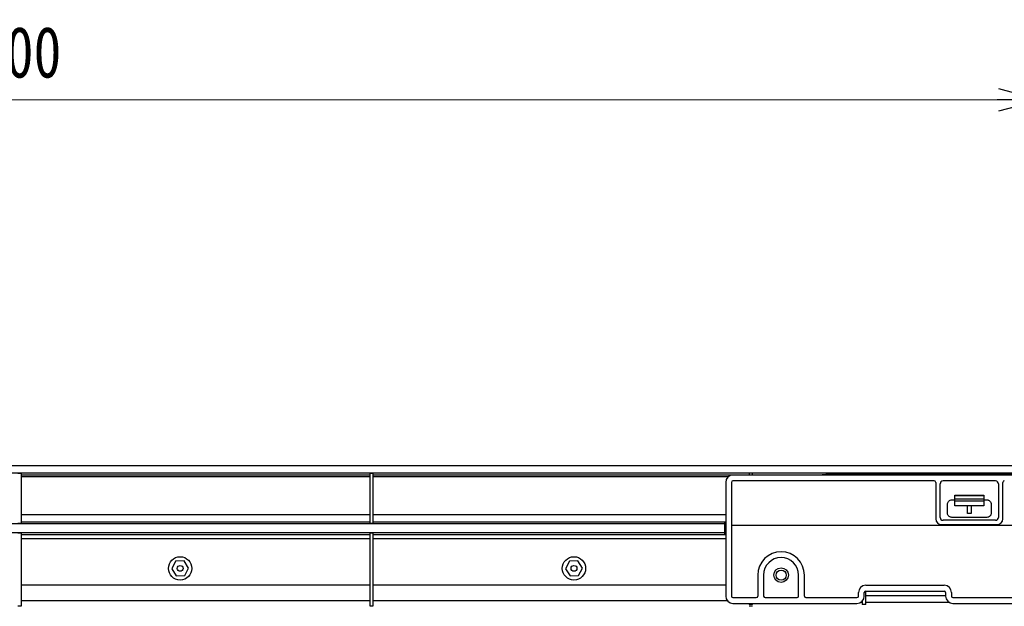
# Model space of a CAD drawing. Header units: millimetres. Extents: x 25 to 1935, y 715 to 2336.
# Tile 71 of 252: x 618 to 685, y 1039 to 1079. Entities that reach past the tile are written whole.
import ezdxf

# ---------------------------------------------------------------- set-up
doc = ezdxf.new("R2010")
doc.units = ezdxf.units.MM
doc.header["$LTSCALE"] = 2
doc.layers.get('0').update_dxf_attribs({"color": 2})
doc.styles.add('FS2312', font='simsun.ttf', dxfattribs={"width": 0.8})
doc.dimstyles.new('STANDARD$0', dxfattribs={"dimtxt": 3.5, "dimasz": 3, "dimexe": 1.5, "dimexo": 0.5, "dimgap": 1.5, "dimtad": 1, "dimdec": 1, "dimlfac": 5, "dimdsep": 46, "dimtxsty": 'FS2312', "dimblk1": 'OPEN', "dimblk2": 'OPEN', "dimsah": 1, "dimcen": 0, "dimclrd": 4, "dimclre": 4, "dimclrt": 4, "dimadec": 0, "dimazin": 0, "dimtfac": 1, "dimtdec": 1, "dimtmove": 1, "dimatfit": 0, "dimldrblk": 'OPEN', "dimfxl": 1, "dimtolj": 1, "dimtzin": 0, "dimlwd": 18, "dimlwe": 18, "dimarcsym": 1})

# ---------------------------------------------------------------- blocks, each defined once
blk = doc.blocks.new('_OPEN')
at = {"color": 0}
for p, q in [((-0.966, 0.259), (0, 0)), ((0, 0), (-1, 0)), ((0, 0), (-0.966, -0.259))]:
    blk.add_line(p, q, dxfattribs=at)
blk = doc.blocks.new('*D33')
at = {"color": 4, "lineweight": 18, "transparency": 16777216}
for p, q in [((547.82, 1024.311), (547.82, 1075.373)), ((687.821, 1024.311), (687.821, 1075.373)), ((550.82, 1073.873), (684.821, 1073.873))]:
    blk.add_line(p, q, dxfattribs=at)
at = {"layer": 'Defpoints', "color": 0, "transparency": 16777216}
for p in [(687.821, 1073.873), (547.82, 1023.811), (687.821, 1023.811)]:
    blk.add_point(p, dxfattribs=at)
at = {"color": 4, "lineweight": 18, "transparency": 16777216, "xscale": 3, "yscale": 3, "zscale": 3, "rotation": 180}
blk.add_blockref('_OPEN', (547.82, 1073.873), dxfattribs=at)
at = {"color": 4, "lineweight": 18, "transparency": 16777216, "xscale": 3, "yscale": 3, "zscale": 3}
blk.add_blockref('_OPEN', (687.821, 1073.873), dxfattribs=at)
at = {"color": 4, "transparency": 16777216, "insert": (617.82, 1077.123), "char_height": 3.5, "attachment_point": 5, "style": 'FS2312'}
blk.add_mtext('\\A1;700', dxfattribs=at)

msp = doc.modelspace()

# ---------------------------------------------------------------- linework, layer by layer
at = {"color": 2, "linetype": 'Continuous', "lineweight": 30}
for p, q in [((530.79, 1048.811), (704.851, 1048.811)), ((530.794, 1048.309), (704.847, 1048.309)), ((617.7, 1048.291), (617.94, 1048.291)), ((617.94, 1044.821), (617.94, 1048.291)), ((641.82, 1048.291), (642.06, 1048.291)), ((641.82, 1048.291), (641.82, 1044.821)), ((642.06, 1044.821), (642.06, 1048.291)), ((668.06, 1048.275), (667.82, 1048.275)), ((667.82, 1048.275), (667.82, 1048.172)), ((668.06, 1048.172), (668.06, 1048.275)), ((673.152, 1048.281), (704.819, 1048.281)), ((617.94, 1048.172), (641.82, 1048.172)), ((641.82, 1048.036), (617.94, 1048.036)), ((642.06, 1048.172), (667.82, 1048.172)), ((666.402, 1048.036), (642.06, 1048.036)), ((666.22, 1047.651), (666.22, 1039.851)), ((666.62, 1047.651), (666.62, 1039.851)), ((704.88, 1048.151), (666.72, 1048.151)), ((680.52, 1047.751), (666.72, 1047.751)), ((668.06, 1048.172), (672.833, 1048.172)), ((672.832, 1048.151), (672.839, 1048.195)), ((672.839, 1048.195), (672.833, 1048.172)), ((672.839, 1048.195), (673.121, 1048.196)), ((673.121, 1048.196), (673.113, 1048.151)), ((673.139, 1048.214), (673.128, 1048.151)), ((704.819, 1048.214), (673.139, 1048.214)), ((680.62, 1047.651), (680.62, 1045.151)), ((684.72, 1047.751), (681.12, 1047.751)), ((685.22, 1045.151), (685.22, 1047.651)), ((680.92, 1045.251), (680.92, 1047.551)), ((684.92, 1047.551), (684.92, 1045.251)), ((681.72, 1046.451), (681.92, 1046.451)), ((681.92, 1046.771), (683.92, 1046.771)), ((681.92, 1046.731), (681.92, 1046.771)), ((683.92, 1046.731), (681.92, 1046.731)), ((681.92, 1046.531), (681.92, 1046.731)), ((681.92, 1046.371), (681.92, 1046.531)), ((681.92, 1046.531), (683.92, 1046.531)), ((683.92, 1046.371), (681.92, 1046.371)), ((681.92, 1046.031), (681.92, 1046.371)), ((683.92, 1046.771), (683.92, 1046.731)), ((683.92, 1046.731), (683.92, 1046.531)), ((683.92, 1046.531), (683.92, 1046.371)), ((683.92, 1046.451), (684.12, 1046.451)), ((683.92, 1046.371), (683.92, 1046.031)), ((681.42, 1045.551), (681.42, 1046.151)), ((683.92, 1046.031), (681.92, 1046.031)), ((682.8, 1045.527), (682.8, 1046.031)), ((683.04, 1046.031), (683.04, 1045.527)), ((684.42, 1046.151), (684.42, 1045.551)), ((617.94, 1045.437), (641.82, 1045.437)), ((641.82, 1044.925), (617.94, 1044.925)), ((642.06, 1045.437), (666.22, 1045.437)), ((666.22, 1044.925), (642.06, 1044.925)), ((684.72, 1045.051), (681.12, 1045.051)), ((684.12, 1045.251), (681.72, 1045.251)), ((683.04, 1045.527), (682.8, 1045.527)), ((666.134, 1044.811), (548.907, 1044.811)), ((617.94, 1044.821), (617.7, 1044.821)), ((642.06, 1044.821), (641.82, 1044.821)), ((666.134, 1044.887), (666.134, 1044.869)), ((666.22, 1044.887), (666.134, 1044.887)), ((666.134, 1044.869), (666.134, 1044.811)), ((666.134, 1044.811), (666.134, 1044.211)), ((666.62, 1044.708), (704.88, 1044.708)), ((681.02, 1044.751), (684.82, 1044.751)), ((548.907, 1044.211), (666.134, 1044.211)), ((617.7, 1044.2), (617.94, 1044.2)), ((617.94, 1039.189), (617.94, 1044.2)), ((617.94, 1044.072), (641.82, 1044.072)), ((641.82, 1043.776), (617.94, 1043.776)), ((641.82, 1044.2), (642.06, 1044.2)), ((641.82, 1044.2), (641.82, 1039.189)), ((642.06, 1039.189), (642.06, 1044.2)), ((642.06, 1044.072), (666.22, 1044.072)), ((666.22, 1043.776), (642.06, 1043.776)), ((666.134, 1044.211), (666.134, 1044.153)), ((666.134, 1044.153), (666.134, 1044.123)), ((666.134, 1044.123), (666.22, 1044.123)), ((628.51, 1042.239), (628.244, 1041.727)), ((629.087, 1042.265), (628.51, 1042.239)), ((629.397, 1041.778), (629.087, 1042.265)), ((655.51, 1042.239), (655.244, 1041.727)), ((656.087, 1042.265), (655.51, 1042.239)), ((656.397, 1041.778), (656.087, 1042.265)), ((628.244, 1041.727), (628.554, 1041.24)), ((629.131, 1041.266), (629.397, 1041.778)), ((655.244, 1041.727), (655.554, 1041.24)), ((656.131, 1041.266), (656.397, 1041.778)), ((628.554, 1041.24), (629.131, 1041.266)), ((655.554, 1041.24), (656.131, 1041.266)), ((668.42, 1041.291), (668.42, 1039.851)), ((668.82, 1041.291), (668.82, 1039.851)), ((671.22, 1039.851), (671.22, 1041.291)), ((671.62, 1039.851), (671.62, 1041.291)), ((617.94, 1040.627), (641.82, 1040.627)), ((642.06, 1040.627), (666.22, 1040.627)), ((675.82, 1040.591), (681.2, 1040.591)), ((675.82, 1040.191), (681.2, 1040.191)), ((675.82, 1039.284), (675.82, 1040.191)), ((641.82, 1039.525), (617.94, 1039.525)), ((666.35, 1039.525), (642.06, 1039.525)), ((666.72, 1039.751), (668.32, 1039.751)), ((668.92, 1039.751), (671.12, 1039.751)), ((671.72, 1039.751), (675.22, 1039.751)), ((675.32, 1039.851), (675.32, 1040.091)), ((675.58, 1039.504), (675.58, 1039.284)), ((675.72, 1039.851), (675.72, 1040.091)), ((675.82, 1039.897), (681.3, 1039.897)), ((681.3, 1040.091), (681.3, 1039.851)), ((681.7, 1040.091), (681.7, 1039.851)), ((681.8, 1039.751), (686.02, 1039.751)), ((617.7, 1039.189), (617.94, 1039.189)), ((641.82, 1039.189), (642.06, 1039.189)), ((666.72, 1039.351), (675.22, 1039.351)), ((667.82, 1039.351), (667.82, 1039.284)), ((668.06, 1039.284), (667.82, 1039.284)), ((667.82, 1039.189), (668.06, 1039.189)), ((668.06, 1039.284), (668.06, 1039.351)), ((675.58, 1039.416), (675.468, 1039.416)), ((675.82, 1039.284), (675.58, 1039.284)), ((681.553, 1039.416), (675.82, 1039.416)), ((681.8, 1039.351), (686.02, 1039.351))]:
    msp.add_line(p, q, dxfattribs=at)
at = {"color": 2, "linetype": 'Continuous', "lineweight": 30, "flags": 128}
msp.add_lwpolyline([(673.152, 1048.281), (673.15, 1048.275), (673.121, 1048.196)], dxfattribs=at)
at = {"color": 2, "linetype": 'Continuous', "lineweight": 30}
for centre, radius in [((628.82, 1041.753), 0.8), ((655.82, 1041.753), 0.8), ((628.82, 1041.753), 0.2), ((655.82, 1041.753), 0.2), ((670.02, 1041.291), 0.5), ((670.02, 1041.291), 0.35)]:
    msp.add_circle(centre, radius, dxfattribs=at)
for centre, radius, start, end in [((666.72, 1047.651), 0.5, 90, 180), ((666.72, 1047.651), 0.1, 90, 180), ((680.52, 1047.651), 0.1, 0, 90), ((681.12, 1047.551), 0.2, 90, 180), ((684.72, 1047.551), 0.2, 0, 90), ((685.32, 1047.651), 0.1, 90, 180), ((681.02, 1045.151), 0.4, 180, 270), ((681.12, 1045.251), 0.2, 180, 270), ((684.72, 1045.251), 0.2, 270, 0), ((684.82, 1045.151), 0.4, 270, 0), ((670.02, 1041.291), 1.6, 0, 180), ((670.02, 1041.291), 1.2, 0, 180), ((675.82, 1040.091), 0.5, 90, 180), ((675.82, 1040.091), 0.1, 90, 180), ((681.2, 1040.091), 0.5, 0, 90), ((681.2, 1040.091), 0.1, 0, 90), ((666.72, 1039.851), 0.5, 180, 270), ((666.72, 1039.851), 0.1, 180, 270), ((668.32, 1039.851), 0.1, 270, 0), ((668.92, 1039.851), 0.1, 180, 270), ((671.12, 1039.851), 0.1, 270, 0), ((671.72, 1039.851), 0.1, 180, 270), ((675.22, 1039.851), 0.5, 270, 0), ((675.22, 1039.851), 0.1, 270, 0), ((681.8, 1039.851), 0.5, 180, 270), ((681.8, 1039.851), 0.1, 180, 270)]:
    msp.add_arc(centre, radius, start, end, dxfattribs=at)
msp.add_ellipse((672.798, 1047.973), major_axis=(0.035, 0.2), ratio=0.008594, start_param=0.088782, end_param=0.477401, dxfattribs=at)
for points, knots in [([(673.139, 1048.214), (673.141, 1048.224), (673.145, 1048.245), (673.149, 1048.267), (673.152, 1048.278), (673.152, 1048.28), (673.152, 1048.281)], [0, 0, 0, 0, 0.2958, 0.591715, 0.884795, 1, 1, 1, 1]), ([(681.42, 1046.151), (681.424, 1046.186), (681.431, 1046.256), (681.487, 1046.348), (681.568, 1046.416), (681.651, 1046.447), (681.703, 1046.45), (681.72, 1046.451)], [0, 0, 0, 0, 0.22763, 0.455424, 0.678088, 0.890748, 1, 1, 1, 1]), ([(684.12, 1046.451), (684.141, 1046.451), (684.161, 1046.449), (684.2, 1046.441), (684.219, 1046.435), (684.274, 1046.412), (684.308, 1046.389), (684.362, 1046.333), (684.384, 1046.299), (684.413, 1046.228), (684.42, 1046.19), (684.42, 1046.151)], [0, 0, 0, 0, 0.125, 0.125, 0.25, 0.25, 0.5, 0.5, 0.75, 0.75, 1, 1, 1, 1]), ([(681.72, 1045.251), (681.688, 1045.254), (681.622, 1045.26), (681.535, 1045.309), (681.467, 1045.381), (681.427, 1045.466), (681.422, 1045.525), (681.42, 1045.551)], [0, 0, 0, 0, 0.203721, 0.40732, 0.614482, 0.829707, 1, 1, 1, 1]), ([(684.42, 1045.551), (684.42, 1045.512), (684.413, 1045.474), (684.391, 1045.42), (684.382, 1045.403), (684.361, 1045.371), (684.349, 1045.355), (684.321, 1045.327), (684.306, 1045.314), (684.274, 1045.292), (684.256, 1045.282), (684.201, 1045.259), (684.161, 1045.251), (684.12, 1045.251)], [0, 0, 0, 0, 0.25, 0.25, 0.375, 0.375, 0.5, 0.5, 0.625, 0.625, 0.75, 0.75, 1, 1, 1, 1])]:
    msp.add_open_spline(points, degree=3, knots=knots, dxfattribs=at)

# ---------------------------------------------------------------- dimensions: what is measured, and where the dimension line sits
dim = msp.add_linear_dim(base=(687.821, 1073.873), p1=(547.82, 1023.811), p2=(687.821, 1023.811), dimstyle='STANDARD$0')
dim.commit()
dim.dimension.update_dxf_attribs({"geometry": '*D33', "text_midpoint": (617.82, 1077.123)})

doc.saveas('drawing.dxf')
